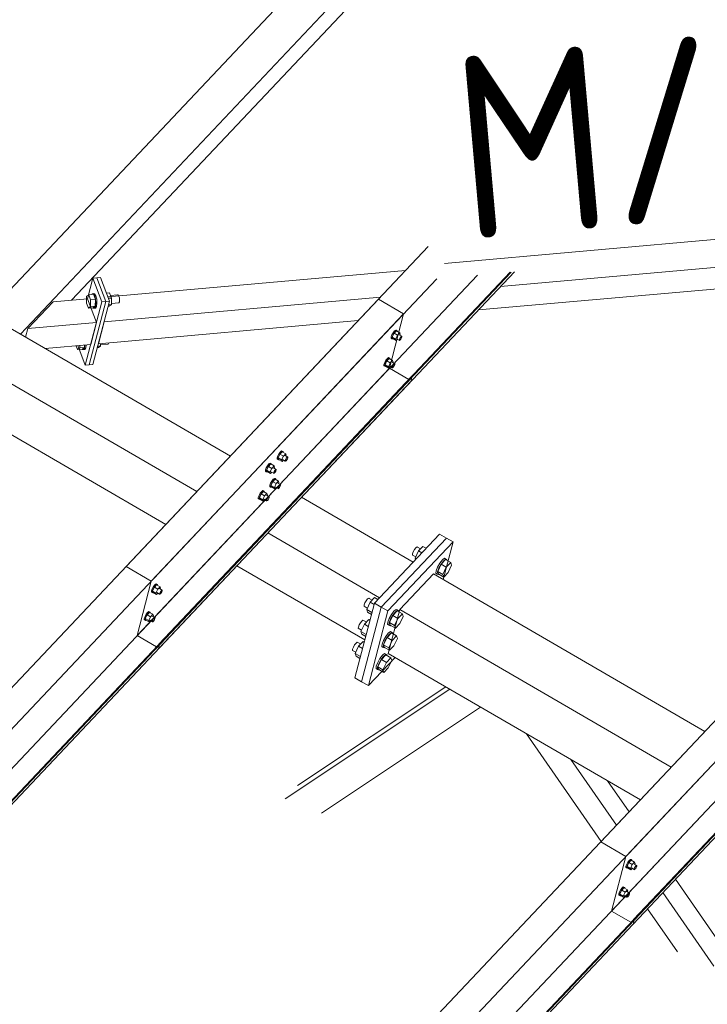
# Model space of a CAD drawing. Header units: millimetres. Extents: x -681 to 506, y -45 to 794.
# Tile 224 of 256: x -36 to -17, y 634 to 661. Entities that reach past the tile are written whole.
import ezdxf

# ---------------------------------------------------------------- set-up
doc = ezdxf.new("R2010")
doc.units = ezdxf.units.MM
doc.header["$LTSCALE"] = 0.6
doc.linetypes.add('XKITLINE00', pattern=[0])
for name, color, linetype, lineweight in [('Bolt', 7, 'Continuous', 0), ('Part', 2, 'Continuous', 0), ('PartMark', 3, 'Continuous', 0)]:
    doc.layers.add(name, color=color, linetype=linetype, lineweight=lineweight)
doc.styles.add('ISOCPEUR', font='ISOCPEUR.TTF')

msp = doc.modelspace()

# ---------------------------------------------------------------- linework, layer by layer
at = {"layer": 'Bolt', "color": 3, "linetype": 'XKITLINE00', "lineweight": 0}
for p, q in [((-33.824, 652.916), (-33.821, 653.1)), ((-33.821, 653.1), (-33.765, 653.143)), ((-33.633, 653.155), (-33.765, 653.143)), ((-33.765, 653.143), (-33.712, 653.003)), ((-33.712, 653.003), (-33.715, 652.82)), ((-33.58, 653.015), (-33.712, 653.003)), ((-33.678, 653.151), (-33.667, 653.171)), ((-33.667, 653.171), (-33.636, 653.174)), ((-33.667, 653.171), (-33.633, 653.167)), ((-33.602, 653.17), (-33.636, 653.174)), ((-33.633, 653.167), (-33.6, 653.111)), ((-33.58, 653.015), (-33.633, 653.155)), ((-33.568, 653.114), (-33.602, 653.17)), ((-33.6, 653.111), (-33.577, 653.018)), ((-33.584, 652.831), (-33.58, 653.015)), ((-33.577, 653.018), (-33.569, 652.912)), ((-33.545, 653.02), (-33.568, 653.114)), ((-33.538, 652.914), (-33.545, 653.02)), ((-33.192, 653.194), (-33.275, 653.187)), ((-33.139, 653.054), (-33.222, 653.046)), ((-33.139, 653.054), (-33.192, 653.194)), ((-33.165, 653.123), (-32.971, 653.14)), ((-33.143, 652.87), (-33.139, 653.054)), ((-32.952, 653.138), (-32.971, 653.14)), ((-32.934, 653.108), (-32.952, 653.138)), ((-32.922, 653.057), (-32.934, 653.108)), ((-32.918, 653), (-32.922, 653.057)), ((-33.771, 652.776), (-33.824, 652.916)), ((-33.715, 652.82), (-33.771, 652.776)), ((-33.64, 652.788), (-33.771, 652.776)), ((-33.584, 652.831), (-33.715, 652.82)), ((-33.64, 652.775), (-33.647, 652.787)), ((-33.584, 652.831), (-33.64, 652.788)), ((-33.606, 652.772), (-33.64, 652.775)), ((-33.58, 652.822), (-33.606, 652.772)), ((-33.606, 652.772), (-33.574, 652.775)), ((-33.569, 652.912), (-33.58, 652.822)), ((-33.574, 652.775), (-33.549, 652.824)), ((-33.549, 652.824), (-33.538, 652.914)), ((-33.199, 652.827), (-33.232, 652.824)), ((-33.222, 652.863), (-33.143, 652.87)), ((-33.143, 652.87), (-33.199, 652.827)), ((-33.142, 652.906), (-32.937, 652.924)), ((-32.937, 652.924), (-32.924, 652.951)), ((-32.924, 652.951), (-32.918, 653)), ((-25.475, 651.952), (-25.472, 651.987)), ((-25.475, 651.952), (-25.452, 651.938)), ((-25.451, 652.043), (-25.472, 651.987)), ((-25.452, 651.938), (-25.449, 651.974)), ((-25.435, 651.932), (-25.452, 651.938)), ((-25.417, 652.103), (-25.451, 652.043)), ((-25.449, 651.974), (-25.428, 652.029)), ((-25.393, 652.086), (-25.443, 651.98)), ((-25.35, 651.926), (-25.443, 651.98)), ((-25.443, 651.98), (-25.43, 651.942)), ((-25.426, 651.939), (-25.435, 651.932)), ((-25.43, 651.942), (-25.337, 651.888)), ((-25.428, 652.029), (-25.394, 652.089)), ((-25.379, 652.151), (-25.417, 652.103)), ((-25.394, 652.089), (-25.356, 652.138)), ((-25.33, 652.153), (-25.393, 652.086)), ((-25.3, 652.032), (-25.393, 652.086)), ((-25.348, 652.176), (-25.379, 652.151)), ((-25.356, 652.138), (-25.325, 652.162)), ((-25.35, 651.926), (-25.3, 652.032)), ((-25.35, 651.926), (-25.337, 651.888)), ((-25.331, 652.17), (-25.348, 652.176)), ((-25.337, 651.888), (-25.301, 651.926)), ((-25.331, 652.17), (-25.308, 652.156)), ((-25.33, 652.153), (-25.237, 652.099)), ((-25.325, 652.162), (-25.308, 652.156)), ((-25.323, 651.939), (-25.249, 651.896)), ((-25.308, 652.156), (-25.309, 652.141)), ((-25.237, 652.099), (-25.3, 652.032)), ((-25.251, 652.048), (-25.177, 652.005)), ((-25.247, 651.914), (-25.237, 651.941)), ((-25.224, 652.06), (-25.237, 652.099)), ((-25.237, 651.941), (-25.22, 651.971)), ((-25.234, 652.038), (-25.224, 652.06)), ((-25.206, 651.929), (-25.224, 651.905)), ((-25.22, 651.971), (-25.201, 651.996)), ((-25.189, 651.959), (-25.206, 651.929)), ((-25.201, 651.996), (-25.185, 652.008)), ((-25.178, 651.987), (-25.189, 651.959)), ((-25.185, 652.008), (-25.177, 652.005)), ((-25.177, 652.005), (-25.178, 651.987)), ((-34.067, 651.643), (-34.106, 651.746)), ((-34.011, 651.686), (-34.067, 651.643)), ((-33.936, 651.655), (-34.067, 651.643)), ((-34.011, 651.686), (-34.01, 651.755)), ((-33.88, 651.698), (-34.011, 651.686)), ((-33.936, 651.642), (-33.943, 651.654)), ((-33.88, 651.698), (-33.936, 651.655)), ((-33.876, 651.688), (-33.902, 651.639)), ((-33.879, 651.767), (-33.88, 651.698)), ((-33.876, 651.688), (-33.867, 651.768)), ((-33.871, 651.641), (-33.845, 651.691)), ((-33.845, 651.691), (-33.835, 651.77)), ((-33.495, 651.694), (-33.529, 651.691)), ((-33.439, 651.737), (-33.518, 651.73)), ((-33.439, 651.737), (-33.495, 651.694)), ((-33.438, 651.806), (-33.439, 651.737)), ((-33.438, 651.773), (-33.234, 651.791)), ((-33.234, 651.791), (-33.22, 651.818)), ((-33.22, 651.818), (-33.219, 651.825)), ((-25.249, 651.896), (-25.247, 651.914)), ((-25.24, 651.893), (-25.249, 651.896)), ((-25.224, 651.905), (-25.24, 651.893)), ((-33.902, 651.639), (-33.936, 651.642)), ((-33.902, 651.639), (-33.871, 651.641)), ((-25.577, 651.396), (-25.615, 651.347)), ((-25.591, 651.334), (-25.554, 651.382)), ((-25.527, 651.397), (-25.59, 651.33)), ((-25.546, 651.42), (-25.577, 651.396)), ((-25.554, 651.382), (-25.522, 651.407)), ((-25.529, 651.414), (-25.546, 651.42)), ((-25.529, 651.414), (-25.506, 651.401)), ((-25.527, 651.397), (-25.434, 651.343)), ((-25.522, 651.407), (-25.506, 651.401)), ((-25.506, 651.401), (-25.507, 651.385)), ((-25.672, 651.196), (-25.67, 651.232)), ((-25.672, 651.196), (-25.649, 651.183)), ((-25.649, 651.287), (-25.67, 651.232)), ((-25.615, 651.347), (-25.649, 651.287)), ((-25.649, 651.183), (-25.647, 651.218)), ((-25.632, 651.177), (-25.649, 651.183)), ((-25.647, 651.218), (-25.625, 651.274)), ((-25.59, 651.33), (-25.641, 651.225)), ((-25.548, 651.171), (-25.641, 651.225)), ((-25.641, 651.225), (-25.628, 651.186)), ((-25.623, 651.184), (-25.632, 651.177)), ((-25.628, 651.186), (-25.535, 651.133)), ((-25.625, 651.274), (-25.591, 651.334)), ((-25.497, 651.276), (-25.59, 651.33)), ((-25.548, 651.171), (-25.497, 651.276)), ((-25.548, 651.171), (-25.535, 651.133)), ((-25.535, 651.133), (-25.499, 651.171)), ((-25.52, 651.183), (-25.446, 651.14)), ((-25.434, 651.343), (-25.497, 651.276)), ((-25.449, 651.292), (-25.374, 651.249)), ((-25.446, 651.14), (-25.445, 651.158)), ((-25.438, 651.137), (-25.446, 651.14)), ((-25.445, 651.158), (-25.434, 651.186)), ((-25.422, 651.149), (-25.438, 651.137)), ((-25.421, 651.305), (-25.434, 651.343)), ((-25.434, 651.186), (-25.417, 651.216)), ((-25.432, 651.283), (-25.421, 651.305)), ((-25.403, 651.174), (-25.422, 651.149)), ((-25.417, 651.216), (-25.398, 651.24)), ((-25.386, 651.204), (-25.403, 651.174)), ((-25.398, 651.24), (-25.383, 651.252)), ((-25.376, 651.231), (-25.386, 651.204)), ((-25.383, 651.252), (-25.374, 651.249)), ((-25.374, 651.249), (-25.376, 651.231)), ((-28.578, 648.73), (-28.599, 648.675)), ((-28.544, 648.79), (-28.578, 648.73)), ((-28.576, 648.662), (-28.555, 648.717)), ((-28.52, 648.773), (-28.57, 648.668)), ((-28.555, 648.717), (-28.521, 648.777)), ((-28.506, 648.839), (-28.544, 648.79)), ((-28.521, 648.777), (-28.483, 648.826)), ((-28.457, 648.84), (-28.52, 648.773)), ((-28.427, 648.719), (-28.52, 648.773)), ((-28.475, 648.863), (-28.506, 648.839)), ((-28.483, 648.826), (-28.452, 648.85)), ((-28.477, 648.614), (-28.427, 648.719)), ((-28.458, 648.857), (-28.475, 648.863)), ((-28.458, 648.857), (-28.435, 648.844)), ((-28.457, 648.84), (-28.364, 648.786)), ((-28.452, 648.85), (-28.435, 648.844)), ((-28.435, 648.844), (-28.436, 648.828)), ((-28.364, 648.786), (-28.427, 648.719)), ((-28.378, 648.735), (-28.304, 648.692)), ((-28.351, 648.748), (-28.364, 648.786)), ((-28.361, 648.726), (-28.351, 648.748)), ((-28.347, 648.659), (-28.328, 648.683)), ((-28.328, 648.683), (-28.312, 648.695)), ((-28.312, 648.695), (-28.304, 648.692)), ((-28.304, 648.692), (-28.305, 648.674)), ((-28.861, 648.454), (-28.895, 648.394)), ((-28.837, 648.437), (-28.887, 648.332)), ((-28.872, 648.381), (-28.838, 648.441)), ((-28.824, 648.503), (-28.861, 648.454)), ((-28.838, 648.441), (-28.8, 648.49)), ((-28.774, 648.504), (-28.837, 648.437)), ((-28.744, 648.383), (-28.837, 648.437)), ((-28.792, 648.528), (-28.824, 648.503)), ((-28.8, 648.49), (-28.769, 648.514)), ((-28.775, 648.521), (-28.792, 648.528)), ((-28.775, 648.521), (-28.752, 648.508)), ((-28.774, 648.504), (-28.681, 648.45)), ((-28.769, 648.514), (-28.752, 648.508)), ((-28.752, 648.508), (-28.753, 648.493)), ((-28.681, 648.45), (-28.744, 648.383)), ((-28.668, 648.412), (-28.681, 648.45)), ((-28.678, 648.39), (-28.668, 648.412)), ((-28.602, 648.64), (-28.599, 648.675)), ((-28.602, 648.64), (-28.579, 648.626)), ((-28.579, 648.626), (-28.576, 648.662)), ((-28.562, 648.62), (-28.579, 648.626)), ((-28.477, 648.614), (-28.57, 648.668)), ((-28.57, 648.668), (-28.557, 648.63)), ((-28.553, 648.627), (-28.562, 648.62)), ((-28.557, 648.63), (-28.464, 648.576)), ((-28.477, 648.614), (-28.464, 648.576)), ((-28.464, 648.576), (-28.428, 648.614)), ((-28.45, 648.627), (-28.376, 648.583)), ((-28.376, 648.583), (-28.374, 648.601)), ((-28.367, 648.58), (-28.376, 648.583)), ((-28.374, 648.601), (-28.364, 648.629)), ((-28.352, 648.592), (-28.367, 648.58)), ((-28.364, 648.629), (-28.347, 648.659)), ((-28.333, 648.617), (-28.352, 648.592)), ((-28.316, 648.647), (-28.333, 648.617)), ((-28.305, 648.674), (-28.316, 648.647)), ((-28.919, 648.304), (-28.916, 648.339)), ((-28.919, 648.304), (-28.896, 648.29)), ((-28.895, 648.394), (-28.916, 648.339)), ((-28.896, 648.29), (-28.893, 648.326)), ((-28.879, 648.284), (-28.896, 648.29)), ((-28.893, 648.326), (-28.872, 648.381)), ((-28.794, 648.278), (-28.887, 648.332)), ((-28.887, 648.332), (-28.874, 648.294)), ((-28.87, 648.291), (-28.879, 648.284)), ((-28.874, 648.294), (-28.781, 648.24)), ((-28.794, 648.278), (-28.744, 648.383)), ((-28.794, 648.278), (-28.781, 648.24)), ((-28.781, 648.24), (-28.745, 648.278)), ((-28.767, 648.291), (-28.693, 648.248)), ((-28.695, 648.399), (-28.621, 648.356)), ((-28.693, 648.248), (-28.691, 648.265)), ((-28.684, 648.244), (-28.693, 648.248)), ((-28.691, 648.265), (-28.681, 648.293)), ((-28.669, 648.257), (-28.684, 648.244)), ((-28.681, 648.293), (-28.664, 648.323)), ((-28.65, 648.281), (-28.669, 648.257)), ((-28.664, 648.323), (-28.645, 648.347)), ((-28.633, 648.311), (-28.65, 648.281)), ((-28.645, 648.347), (-28.629, 648.36)), ((-28.622, 648.339), (-28.633, 648.311)), ((-28.629, 648.36), (-28.621, 648.356)), ((-28.621, 648.356), (-28.622, 648.339)), ((-28.799, 647.884), (-28.797, 647.92)), ((-28.799, 647.884), (-28.776, 647.871)), ((-28.776, 647.975), (-28.797, 647.92)), ((-28.742, 648.035), (-28.776, 647.975)), ((-28.776, 647.871), (-28.774, 647.906)), ((-28.774, 647.906), (-28.752, 647.961)), ((-28.717, 648.018), (-28.768, 647.912)), ((-28.675, 647.858), (-28.768, 647.912)), ((-28.768, 647.912), (-28.755, 647.874)), ((-28.75, 647.871), (-28.76, 647.864)), ((-28.755, 647.874), (-28.662, 647.82)), ((-28.752, 647.961), (-28.718, 648.021)), ((-28.704, 648.083), (-28.742, 648.035)), ((-28.718, 648.021), (-28.681, 648.07)), ((-28.654, 648.085), (-28.717, 648.018)), ((-28.624, 647.964), (-28.717, 648.018)), ((-28.673, 648.108), (-28.704, 648.083)), ((-28.681, 648.07), (-28.649, 648.094)), ((-28.675, 647.858), (-28.624, 647.964)), ((-28.656, 648.102), (-28.673, 648.108)), ((-28.656, 648.102), (-28.633, 648.088)), ((-28.654, 648.085), (-28.561, 648.031)), ((-28.649, 648.094), (-28.633, 648.088)), ((-28.633, 648.088), (-28.634, 648.073)), ((-28.561, 648.031), (-28.624, 647.964)), ((-28.576, 647.98), (-28.501, 647.937)), ((-28.572, 647.846), (-28.561, 647.873)), ((-28.548, 647.992), (-28.561, 648.031)), ((-28.561, 647.873), (-28.544, 647.903)), ((-28.559, 647.97), (-28.548, 647.992)), ((-28.544, 647.903), (-28.525, 647.928)), ((-28.513, 647.891), (-28.53, 647.861)), ((-28.525, 647.928), (-28.51, 647.94)), ((-28.503, 647.919), (-28.513, 647.891)), ((-28.51, 647.94), (-28.501, 647.937)), ((-28.501, 647.937), (-28.503, 647.919)), ((-29.093, 647.639), (-29.114, 647.584)), ((-29.059, 647.699), (-29.093, 647.639)), ((-29.091, 647.57), (-29.07, 647.625)), ((-29.034, 647.682), (-29.085, 647.577)), ((-29.07, 647.625), (-29.036, 647.685)), ((-29.021, 647.748), (-29.059, 647.699)), ((-29.036, 647.685), (-28.998, 647.734)), ((-28.971, 647.749), (-29.034, 647.682)), ((-28.941, 647.628), (-29.034, 647.682)), ((-28.99, 647.772), (-29.021, 647.748)), ((-28.998, 647.734), (-28.966, 647.759)), ((-28.992, 647.523), (-28.941, 647.628)), ((-28.973, 647.766), (-28.99, 647.772)), ((-28.973, 647.766), (-28.95, 647.752)), ((-28.971, 647.749), (-28.878, 647.695)), ((-28.966, 647.759), (-28.95, 647.752)), ((-28.95, 647.752), (-28.951, 647.737)), ((-28.878, 647.695), (-28.941, 647.628)), ((-28.893, 647.644), (-28.818, 647.601)), ((-28.865, 647.657), (-28.878, 647.695)), ((-28.876, 647.634), (-28.865, 647.657)), ((-28.842, 647.592), (-28.827, 647.604)), ((-28.827, 647.604), (-28.818, 647.601)), ((-28.76, 647.864), (-28.776, 647.871)), ((-28.675, 647.858), (-28.662, 647.82)), ((-28.662, 647.82), (-28.626, 647.858)), ((-28.647, 647.871), (-28.573, 647.828)), ((-28.573, 647.828), (-28.572, 647.846)), ((-28.565, 647.825), (-28.573, 647.828)), ((-28.549, 647.837), (-28.565, 647.825)), ((-28.53, 647.861), (-28.549, 647.837)), ((-29.116, 647.548), (-29.114, 647.584)), ((-29.116, 647.548), (-29.093, 647.535)), ((-29.093, 647.535), (-29.091, 647.57)), ((-29.077, 647.528), (-29.093, 647.535)), ((-28.992, 647.523), (-29.085, 647.577)), ((-29.085, 647.577), (-29.072, 647.538)), ((-29.067, 647.536), (-29.077, 647.528)), ((-29.072, 647.538), (-28.979, 647.484)), ((-28.992, 647.523), (-28.979, 647.484)), ((-28.979, 647.484), (-28.943, 647.523)), ((-28.964, 647.535), (-28.89, 647.492)), ((-28.89, 647.492), (-28.889, 647.51)), ((-28.882, 647.489), (-28.89, 647.492)), ((-28.889, 647.51), (-28.878, 647.537)), ((-28.866, 647.501), (-28.882, 647.489)), ((-28.878, 647.537), (-28.861, 647.567)), ((-28.847, 647.525), (-28.866, 647.501)), ((-28.861, 647.567), (-28.842, 647.592)), ((-28.83, 647.555), (-28.847, 647.525)), ((-28.82, 647.583), (-28.83, 647.555)), ((-28.818, 647.601), (-28.82, 647.583)), ((-24.888, 646.042), (-24.89, 646.007)), ((-24.89, 646.007), (-24.8, 645.954)), ((-24.866, 646.097), (-24.888, 646.042)), ((-24.832, 646.157), (-24.866, 646.097)), ((-24.795, 646.206), (-24.832, 646.157)), ((-24.817, 645.918), (-24.722, 646.118)), ((-24.763, 646.231), (-24.795, 646.206)), ((-24.747, 646.224), (-24.763, 646.231)), ((-24.747, 646.224), (-24.666, 646.177)), ((-24.602, 646.245), (-24.722, 646.118)), ((-24.722, 646.118), (-24.631, 646.065)), ((-24.602, 646.245), (-24.512, 646.192)), ((-24.805, 645.882), (-24.817, 645.918)), ((-24.817, 645.918), (-24.787, 645.901)), ((-24.138, 645.782), (-24.2, 645.672)), ((-24.099, 645.757), (-24.195, 645.557)), ((-24.163, 645.651), (-24.101, 645.761)), ((-24.069, 645.872), (-24.138, 645.782)), ((-24.101, 645.761), (-24.032, 645.85)), ((-23.98, 645.883), (-24.099, 645.757)), ((-24.099, 645.757), (-23.96, 645.676)), ((-24.011, 645.917), (-24.069, 645.872)), ((-24.032, 645.85), (-23.974, 645.895)), ((-23.981, 645.905), (-24.011, 645.917)), ((-23.981, 645.905), (-23.943, 645.883)), ((-23.98, 645.883), (-23.84, 645.803)), ((-23.974, 645.895), (-23.943, 645.883)), ((-23.96, 645.676), (-23.84, 645.803)), ((-23.943, 645.883), (-23.945, 645.863)), ((-23.816, 645.73), (-23.911, 645.531)), ((-23.84, 645.803), (-23.816, 645.73)), ((-24.239, 645.571), (-24.244, 645.506)), ((-24.244, 645.506), (-24.207, 645.485)), ((-24.2, 645.672), (-24.239, 645.571)), ((-24.207, 645.485), (-24.202, 645.55)), ((-24.176, 645.473), (-24.207, 645.485)), ((-24.202, 645.55), (-24.163, 645.651)), ((-24.195, 645.557), (-24.17, 645.485)), ((-24.195, 645.557), (-24.055, 645.476)), ((-24.165, 645.481), (-24.176, 645.473)), ((-24.17, 645.485), (-24.031, 645.404)), ((-24.055, 645.476), (-23.96, 645.676)), ((-24.031, 645.404), (-24.055, 645.476)), ((-23.911, 645.531), (-24.031, 645.404)), ((-31.951, 645.191), (-31.988, 645.142)), ((-31.965, 645.128), (-31.927, 645.177)), ((-31.901, 645.192), (-31.964, 645.125)), ((-31.919, 645.215), (-31.951, 645.191)), ((-31.927, 645.177), (-31.896, 645.202)), ((-31.902, 645.209), (-31.919, 645.215)), ((-31.902, 645.209), (-31.879, 645.195)), ((-31.901, 645.192), (-31.808, 645.138)), ((-31.896, 645.202), (-31.879, 645.195)), ((-31.879, 645.195), (-31.88, 645.18)), ((-32.046, 644.991), (-32.043, 645.027)), ((-32.046, 644.991), (-32.023, 644.978)), ((-32.022, 645.082), (-32.043, 645.027)), ((-32.023, 644.978), (-32.02, 645.013)), ((-32.006, 644.971), (-32.023, 644.978)), ((-31.988, 645.142), (-32.022, 645.082)), ((-32.02, 645.013), (-31.999, 645.068)), ((-31.964, 645.125), (-32.014, 645.02)), ((-31.921, 644.966), (-32.014, 645.02)), ((-32.014, 645.02), (-32.001, 644.981)), ((-31.997, 644.979), (-32.006, 644.971)), ((-32.001, 644.981), (-31.908, 644.927)), ((-31.999, 645.068), (-31.965, 645.128)), ((-31.871, 645.071), (-31.964, 645.125)), ((-31.921, 644.966), (-31.871, 645.071)), ((-31.921, 644.966), (-31.908, 644.927)), ((-31.908, 644.927), (-31.872, 644.966)), ((-31.894, 644.978), (-31.82, 644.935)), ((-31.808, 645.138), (-31.871, 645.071)), ((-31.822, 645.087), (-31.748, 645.044)), ((-31.82, 644.935), (-31.818, 644.953)), ((-31.811, 644.932), (-31.82, 644.935)), ((-31.818, 644.953), (-31.808, 644.98)), ((-31.796, 644.944), (-31.811, 644.932)), ((-31.795, 645.1), (-31.808, 645.138)), ((-31.808, 644.98), (-31.791, 645.01)), ((-31.806, 645.077), (-31.795, 645.1)), ((-31.777, 644.969), (-31.796, 644.944)), ((-31.791, 645.01), (-31.772, 645.035)), ((-31.76, 644.999), (-31.777, 644.969)), ((-31.772, 645.035), (-31.756, 645.047)), ((-31.749, 645.026), (-31.76, 644.999)), ((-31.756, 645.047), (-31.748, 645.044)), ((-31.748, 645.044), (-31.749, 645.026)), ((-26.213, 644.638), (-26.216, 644.602)), ((-26.192, 644.693), (-26.213, 644.638)), ((-26.158, 644.753), (-26.192, 644.693)), ((-26.12, 644.802), (-26.158, 644.753)), ((-26.048, 644.714), (-26.143, 644.514)), ((-26.089, 644.826), (-26.12, 644.802)), ((-26.072, 644.82), (-26.089, 644.826)), ((-26.072, 644.82), (-25.992, 644.773)), ((-25.928, 644.84), (-26.048, 644.714)), ((-26.048, 644.714), (-25.941, 644.652)), ((-25.928, 644.84), (-25.837, 644.788)), ((-32.186, 644.386), (-32.22, 644.326)), ((-32.161, 644.369), (-32.212, 644.264)), ((-32.197, 644.313), (-32.163, 644.373)), ((-32.148, 644.435), (-32.186, 644.386)), ((-32.163, 644.373), (-32.125, 644.422)), ((-32.098, 644.436), (-32.161, 644.369)), ((-32.068, 644.315), (-32.161, 644.369)), ((-32.117, 644.46), (-32.148, 644.435)), ((-32.125, 644.422), (-32.093, 644.446)), ((-32.1, 644.453), (-32.117, 644.46)), ((-32.1, 644.453), (-32.077, 644.44)), ((-32.098, 644.436), (-32.005, 644.382)), ((-32.093, 644.446), (-32.077, 644.44)), ((-32.077, 644.44), (-32.078, 644.425)), ((-32.005, 644.382), (-32.068, 644.315)), ((-31.992, 644.344), (-32.005, 644.382)), ((-26.216, 644.602), (-26.126, 644.55)), ((-26.143, 644.514), (-26.119, 644.442)), ((-26.143, 644.514), (-25.999, 644.43)), ((-26.119, 644.442), (-26.012, 644.38)), ((-25.464, 644.378), (-25.526, 644.268)), ((-25.395, 644.467), (-25.464, 644.378)), ((-25.427, 644.356), (-25.357, 644.446)), ((-25.305, 644.479), (-25.425, 644.352)), ((-25.337, 644.512), (-25.395, 644.467)), ((-25.357, 644.446), (-25.3, 644.491)), ((-25.306, 644.501), (-25.337, 644.512)), ((-25.306, 644.501), (-25.269, 644.479)), ((-25.305, 644.479), (-25.166, 644.398)), ((-25.3, 644.491), (-25.269, 644.479)), ((-25.286, 644.271), (-25.166, 644.398)), ((-25.269, 644.479), (-25.271, 644.459)), ((-25.166, 644.398), (-25.142, 644.326)), ((-32.243, 644.236), (-32.241, 644.271)), ((-32.243, 644.236), (-32.22, 644.222)), ((-32.22, 644.326), (-32.241, 644.271)), ((-32.22, 644.222), (-32.218, 644.258)), ((-32.204, 644.216), (-32.22, 644.222)), ((-32.218, 644.258), (-32.197, 644.313)), ((-32.119, 644.21), (-32.212, 644.264)), ((-32.212, 644.264), (-32.199, 644.226)), ((-32.194, 644.223), (-32.204, 644.216)), ((-32.199, 644.226), (-32.106, 644.172)), ((-32.119, 644.21), (-32.068, 644.315)), ((-32.119, 644.21), (-32.106, 644.172)), ((-32.106, 644.172), (-32.07, 644.21)), ((-32.091, 644.223), (-32.017, 644.18)), ((-32.02, 644.332), (-31.945, 644.288)), ((-32.017, 644.18), (-32.016, 644.197)), ((-32.009, 644.176), (-32.017, 644.18)), ((-32.016, 644.197), (-32.005, 644.225)), ((-31.993, 644.189), (-32.009, 644.176)), ((-32.005, 644.225), (-31.988, 644.255)), ((-32.003, 644.322), (-31.992, 644.344)), ((-31.974, 644.213), (-31.993, 644.189)), ((-31.988, 644.255), (-31.969, 644.279)), ((-31.957, 644.243), (-31.974, 644.213)), ((-31.969, 644.279), (-31.954, 644.292)), ((-31.947, 644.271), (-31.957, 644.243)), ((-31.954, 644.292), (-31.945, 644.288)), ((-31.945, 644.288), (-31.947, 644.271)), ((-26.316, 644.149), (-26.35, 644.089)), ((-26.278, 644.197), (-26.316, 644.149)), ((-26.206, 644.109), (-26.301, 643.91)), ((-26.247, 644.222), (-26.278, 644.197)), ((-26.23, 644.215), (-26.247, 644.222)), ((-26.23, 644.215), (-26.149, 644.169)), ((-26.086, 644.236), (-26.206, 644.109)), ((-26.206, 644.109), (-26.099, 644.047)), ((-26.086, 644.236), (-26.054, 644.218)), ((-25.565, 644.167), (-25.569, 644.102)), ((-25.569, 644.102), (-25.532, 644.08)), ((-25.526, 644.268), (-25.565, 644.167)), ((-25.532, 644.08), (-25.528, 644.145)), ((-25.528, 644.145), (-25.489, 644.246)), ((-25.425, 644.352), (-25.521, 644.153)), ((-25.521, 644.153), (-25.496, 644.08)), ((-25.521, 644.153), (-25.381, 644.072)), ((-25.489, 644.246), (-25.427, 644.356)), ((-25.425, 644.352), (-25.286, 644.271)), ((-25.381, 644.072), (-25.286, 644.271)), ((-25.237, 644.126), (-25.357, 643.999)), ((-25.142, 644.326), (-25.237, 644.126)), ((-26.371, 644.033), (-26.374, 643.998)), ((-26.374, 643.998), (-26.284, 643.946)), ((-26.35, 644.089), (-26.371, 644.033)), ((-26.301, 643.91), (-26.277, 643.837)), ((-26.301, 643.91), (-26.157, 643.826)), ((-26.277, 643.837), (-26.17, 643.775)), ((-25.552, 643.863), (-25.622, 643.774)), ((-25.585, 643.752), (-25.515, 643.841)), ((-25.463, 643.875), (-25.583, 643.748)), ((-25.495, 643.908), (-25.552, 643.863)), ((-25.502, 644.069), (-25.532, 644.08)), ((-25.515, 643.841), (-25.458, 643.886)), ((-25.491, 644.077), (-25.502, 644.069)), ((-25.496, 644.08), (-25.357, 643.999)), ((-25.464, 643.896), (-25.495, 643.908)), ((-25.464, 643.896), (-25.427, 643.875)), ((-25.463, 643.875), (-25.324, 643.794)), ((-25.458, 643.886), (-25.427, 643.875)), ((-25.427, 643.875), (-25.429, 643.855)), ((-25.357, 643.999), (-25.381, 644.072)), ((-26.436, 643.593), (-26.474, 643.544)), ((-26.405, 643.617), (-26.436, 643.593)), ((-26.388, 643.611), (-26.405, 643.617)), ((-26.388, 643.611), (-26.307, 643.564)), ((-26.244, 643.632), (-26.364, 643.505)), ((-26.244, 643.632), (-26.212, 643.613)), ((-25.723, 643.562), (-25.727, 643.497)), ((-25.684, 643.664), (-25.723, 643.562)), ((-25.686, 643.541), (-25.647, 643.642)), ((-25.622, 643.774), (-25.684, 643.664)), ((-25.583, 643.748), (-25.679, 643.548)), ((-25.647, 643.642), (-25.585, 643.752)), ((-25.583, 643.748), (-25.444, 643.667)), ((-25.539, 643.467), (-25.444, 643.667)), ((-25.444, 643.667), (-25.324, 643.794)), ((-25.3, 643.721), (-25.395, 643.522)), ((-25.324, 643.794), (-25.3, 643.721)), ((-26.529, 643.429), (-26.532, 643.393)), ((-26.532, 643.393), (-26.442, 643.341)), ((-26.508, 643.484), (-26.529, 643.429)), ((-26.474, 643.544), (-26.508, 643.484)), ((-26.364, 643.505), (-26.459, 643.305)), ((-26.459, 643.305), (-26.435, 643.233)), ((-26.459, 643.305), (-26.315, 643.222)), ((-26.364, 643.505), (-26.257, 643.443)), ((-25.727, 643.497), (-25.69, 643.476)), ((-25.653, 643.303), (-25.71, 643.259)), ((-25.69, 643.476), (-25.686, 643.541)), ((-25.66, 643.464), (-25.69, 643.476)), ((-25.679, 643.548), (-25.654, 643.476)), ((-25.679, 643.548), (-25.539, 643.467)), ((-25.649, 643.473), (-25.66, 643.464)), ((-25.654, 643.476), (-25.515, 643.395)), ((-25.622, 643.292), (-25.653, 643.303)), ((-25.622, 643.292), (-25.585, 643.27)), ((-25.515, 643.395), (-25.539, 643.467)), ((-25.395, 643.522), (-25.515, 643.395)), ((-26.435, 643.233), (-26.328, 643.171)), ((-25.842, 643.059), (-25.881, 642.958)), ((-25.844, 642.936), (-25.805, 643.038)), ((-25.78, 643.169), (-25.842, 643.059)), ((-25.741, 643.143), (-25.837, 642.944)), ((-25.805, 643.038), (-25.743, 643.148)), ((-25.71, 643.259), (-25.78, 643.169)), ((-25.743, 643.148), (-25.673, 643.237)), ((-25.621, 643.27), (-25.741, 643.143)), ((-25.741, 643.143), (-25.602, 643.062)), ((-25.697, 642.863), (-25.602, 643.062)), ((-25.673, 643.237), (-25.616, 643.282)), ((-25.621, 643.27), (-25.482, 643.189)), ((-25.616, 643.282), (-25.585, 643.27)), ((-25.602, 643.062), (-25.482, 643.189)), ((-25.585, 643.27), (-25.587, 643.25)), ((-25.458, 643.117), (-25.553, 642.917)), ((-25.482, 643.189), (-25.458, 643.117)), ((-25.881, 642.958), (-25.885, 642.893)), ((-25.885, 642.893), (-25.848, 642.871)), ((-25.848, 642.871), (-25.844, 642.936)), ((-25.818, 642.86), (-25.848, 642.871)), ((-25.837, 642.944), (-25.812, 642.871)), ((-25.837, 642.944), (-25.697, 642.863)), ((-25.807, 642.868), (-25.818, 642.86)), ((-25.812, 642.871), (-25.673, 642.79)), ((-25.673, 642.79), (-25.697, 642.863)), ((-25.553, 642.917), (-25.673, 642.79)), ((-18.942, 637.639), (-18.98, 637.591)), ((-18.957, 637.577), (-18.919, 637.626)), ((-18.893, 637.641), (-18.956, 637.574)), ((-18.911, 637.664), (-18.942, 637.639)), ((-18.919, 637.626), (-18.888, 637.65)), ((-18.894, 637.658), (-18.911, 637.664)), ((-18.894, 637.658), (-18.871, 637.644)), ((-18.893, 637.641), (-18.8, 637.587)), ((-18.888, 637.65), (-18.871, 637.644)), ((-18.871, 637.644), (-18.872, 637.629)), ((-19.038, 637.44), (-19.035, 637.476)), ((-19.038, 637.44), (-19.015, 637.427)), ((-19.014, 637.531), (-19.035, 637.476)), ((-19.015, 637.427), (-19.012, 637.462)), ((-18.998, 637.42), (-19.015, 637.427)), ((-18.98, 637.591), (-19.014, 637.531)), ((-19.012, 637.462), (-18.991, 637.517)), ((-18.956, 637.574), (-19.006, 637.468)), ((-18.913, 637.414), (-19.006, 637.468)), ((-19.006, 637.468), (-18.993, 637.43)), ((-18.989, 637.427), (-18.998, 637.42)), ((-18.993, 637.43), (-18.9, 637.376)), ((-18.991, 637.517), (-18.957, 637.577)), ((-18.863, 637.52), (-18.956, 637.574)), ((-18.913, 637.414), (-18.863, 637.52)), ((-18.913, 637.414), (-18.9, 637.376)), ((-18.9, 637.376), (-18.864, 637.414)), ((-18.886, 637.427), (-18.812, 637.384)), ((-18.8, 637.587), (-18.863, 637.52)), ((-18.814, 637.536), (-18.74, 637.493)), ((-18.812, 637.384), (-18.81, 637.402)), ((-18.803, 637.381), (-18.812, 637.384)), ((-18.81, 637.402), (-18.8, 637.429)), ((-18.788, 637.393), (-18.803, 637.381)), ((-18.787, 637.548), (-18.8, 637.587)), ((-18.8, 637.429), (-18.783, 637.459)), ((-18.797, 637.526), (-18.787, 637.548)), ((-18.769, 637.417), (-18.788, 637.393)), ((-18.783, 637.459), (-18.764, 637.484)), ((-18.752, 637.447), (-18.769, 637.417)), ((-18.764, 637.484), (-18.748, 637.496)), ((-18.741, 637.475), (-18.752, 637.447)), ((-18.748, 637.496), (-18.74, 637.493)), ((-18.74, 637.493), (-18.741, 637.475)), ((-19.178, 636.835), (-19.212, 636.775)), ((-19.153, 636.818), (-19.204, 636.713)), ((-19.189, 636.762), (-19.155, 636.822)), ((-19.14, 636.884), (-19.178, 636.835)), ((-19.155, 636.822), (-19.117, 636.87)), ((-19.09, 636.885), (-19.153, 636.818)), ((-19.06, 636.764), (-19.153, 636.818)), ((-19.109, 636.908), (-19.14, 636.884)), ((-19.117, 636.87), (-19.085, 636.895)), ((-19.092, 636.902), (-19.109, 636.908)), ((-19.092, 636.902), (-19.069, 636.889)), ((-19.09, 636.885), (-18.997, 636.831)), ((-19.085, 636.895), (-19.069, 636.889)), ((-19.069, 636.889), (-19.07, 636.873)), ((-18.997, 636.831), (-19.06, 636.764)), ((-18.984, 636.793), (-18.997, 636.831)), ((-19.235, 636.684), (-19.233, 636.72)), ((-19.235, 636.684), (-19.212, 636.671)), ((-19.212, 636.775), (-19.233, 636.72)), ((-19.212, 636.671), (-19.21, 636.707)), ((-19.196, 636.665), (-19.212, 636.671)), ((-19.21, 636.707), (-19.189, 636.762)), ((-19.111, 636.659), (-19.204, 636.713)), ((-19.204, 636.713), (-19.191, 636.675)), ((-19.186, 636.672), (-19.196, 636.665)), ((-19.191, 636.675), (-19.098, 636.621)), ((-19.111, 636.659), (-19.06, 636.764)), ((-19.111, 636.659), (-19.098, 636.621)), ((-19.098, 636.621), (-19.062, 636.659)), ((-19.083, 636.671), (-19.009, 636.628)), ((-19.012, 636.78), (-18.937, 636.737)), ((-19.009, 636.628), (-19.008, 636.646)), ((-19.001, 636.625), (-19.009, 636.628)), ((-19.008, 636.646), (-18.997, 636.674)), ((-18.985, 636.637), (-19.001, 636.625)), ((-18.997, 636.674), (-18.98, 636.704)), ((-18.995, 636.771), (-18.984, 636.793)), ((-18.966, 636.662), (-18.985, 636.637)), ((-18.98, 636.704), (-18.961, 636.728)), ((-18.949, 636.692), (-18.966, 636.662)), ((-18.961, 636.728), (-18.946, 636.74)), ((-18.939, 636.719), (-18.949, 636.692)), ((-18.946, 636.74), (-18.937, 636.737)), ((-18.937, 636.737), (-18.939, 636.719))]:
    msp.add_line(p, q, dxfattribs=at)
at = {"layer": 'Part', "color": 2, "linetype": 'XKITLINE00', "lineweight": 0}
for p, q in [((-19.04, 637.743), (17.711, 676.673)), ((17.632, 675.508), (-19.431, 636.247)), ((-18.841, 635.887), (18.223, 675.148)), ((18.234, 675.272), (-18.83, 636.011)), ((18.252, 675.261), (-18.811, 636)), ((-22.845, 665.606), (-35.631, 652.062)), ((-34.235, 652.995), (-22.572, 665.348)), ((-26.116, 663.664), (-36.56, 652.601)), ((-40.937, 655.142), (-29.878, 648.722)), ((-22.473, 653.37), (-6.388, 654.799)), ((-24.456, 654.464), (-32.736, 645.694)), ((-41.859, 654.165), (-30.8, 647.745)), ((-23.081, 652.726), (-5.816, 654.259)), ((-33.796, 653.033), (-33.648, 653.6)), ((-33.543, 653.609), (-33.648, 653.6)), ((-33.648, 653.6), (-33.404, 652.953)), ((-33.438, 653.619), (-33.543, 653.609)), ((-33.299, 652.962), (-33.543, 653.609)), ((-33.543, 653.609), (-33.299, 652.962)), ((-33.194, 652.971), (-33.438, 653.619)), ((-33.236, 653.083), (-25.076, 653.808)), ((-23.11, 653.682), (-32.439, 643.799)), ((-32.048, 645.295), (-24.224, 653.583)), ((-31.849, 643.438), (-22.094, 653.772)), ((-22.209, 653.762), (-31.838, 643.563)), ((-22.178, 653.764), (-31.819, 643.552)), ((-5.127, 653.609), (-19.728, 638.143)), ((-25.819, 653.021), (-41.486, 636.425)), ((-34.741, 652.95), (-33.796, 653.033)), ((-33.552, 652.386), (-33.796, 653.033)), ((-33.342, 652.405), (-25.765, 653.078)), ((-25.819, 653.021), (-25.131, 652.622)), ((-35.431, 652.219), (-34.741, 652.95)), ((-33.404, 652.953), (-33.858, 651.215)), ((-33.753, 651.224), (-33.299, 652.962)), ((-33.753, 651.224), (-33.299, 652.962)), ((-33.194, 652.971), (-33.648, 651.234)), ((-33.299, 652.962), (-33.404, 652.953)), ((-33.299, 652.962), (-33.194, 652.971)), ((-64.328, 611.102), (-25.131, 652.622)), ((-25.131, 652.622), (-25.522, 651.126)), ((-35.493, 651.981), (-35.431, 652.219)), ((-35.431, 652.219), (-33.552, 652.386)), ((-33.71, 651.782), (-33.552, 652.386)), ((-33.5, 651.8), (-26.374, 652.433)), ((-33.5, 651.8), (-33.342, 652.405)), ((-34.958, 651.671), (-33.71, 651.782)), ((-34.06, 651.75), (-33.858, 651.215)), ((-25.522, 651.126), (-64.719, 609.606)), ((-33.858, 651.215), (-33.753, 651.224)), ((-33.648, 651.234), (-33.753, 651.224)), ((-24.99, 650.816), (-25.522, 651.126)), ((-24.921, 650.89), (-64.117, 609.37)), ((-24.902, 650.879), (-64.098, 609.359)), ((-24.932, 650.765), (-24.902, 650.879)), ((-24.902, 650.879), (-24.921, 650.89)), ((-64.128, 609.246), (-24.932, 650.765)), ((-37.069, 649.992), (-31.649, 646.845)), ((-27.929, 647.59), (-24.869, 645.814)), ((-28.851, 646.614), (-25.791, 644.837)), ((-24.145, 646.581), (-25.932, 644.688)), ((-24.145, 646.581), (-23.959, 646.473)), ((-23.959, 646.473), (-25.746, 644.58)), ((-23.959, 646.473), (-25.746, 644.58)), ((-23.773, 646.365), (-25.56, 644.473)), ((-23.773, 646.365), (-24.043, 645.334)), ((-23.959, 646.473), (-23.773, 646.365)), ((-29.7, 645.714), (-26.195, 643.679)), ((-32.736, 645.694), (-32.048, 645.295)), ((-12.811, 645.47), (-28.478, 628.874)), ((-25.236, 644.515), (-24.314, 645.492)), ((-24.314, 645.492), (-16.87, 641.17)), ((-32.048, 645.295), (-32.439, 643.799)), ((-51.32, 603.551), (-12.123, 645.07)), ((-26.467, 642.642), (-25.932, 644.688)), ((-25.932, 644.688), (-25.746, 644.58)), ((-25.746, 644.58), (-26.281, 642.534)), ((-26.281, 642.534), (-25.746, 644.58)), ((-25.56, 644.473), (-26.095, 642.426)), ((-25.746, 644.58), (-25.56, 644.473)), ((-25.552, 643.306), (-25.236, 644.515)), ((-25.236, 644.515), (-17.792, 640.193)), ((-12.514, 643.574), (-51.711, 602.055)), ((-32.439, 643.799), (-31.907, 643.489)), ((-31.838, 643.563), (-31.819, 643.552)), ((-11.913, 643.338), (-51.109, 601.818)), ((-11.894, 643.327), (-51.09, 601.808)), ((-31.819, 643.552), (-31.849, 643.438)), ((-25.552, 643.306), (-18.641, 639.294)), ((-51.12, 601.694), (-11.924, 643.214)), ((-26.095, 642.426), (-25.366, 643.198)), ((-26.467, 642.642), (-26.281, 642.534)), ((-26.281, 642.534), (-26.095, 642.426)), ((-28.382, 639.322), (-23.865, 642.327)), ((-28.036, 639.689), (-23.974, 642.39)), ((-27.385, 638.933), (-23.02, 641.836)), ((-19.718, 638.153), (-21.761, 641.105)), ((-19.298, 638.598), (-20.544, 640.399)), ((-18.952, 638.964), (-19.543, 639.817)), ((-19.728, 638.143), (-19.04, 637.743)), ((-19.04, 637.743), (-19.431, 636.247)), ((-16.281, 635.103), (-17.676, 637.12)), ((-16.627, 634.737), (-18.022, 636.754)), ((-17.624, 635.126), (-18.442, 636.309)), ((-19.431, 636.247), (-18.899, 635.938)), ((-18.811, 636), (-18.841, 635.887)), ((-18.83, 636.011), (-18.811, 636))]:
    msp.add_line(p, q, dxfattribs=at)
at = {"layer": 'PartMark', "color": 1, "linetype": 'XKITLINE00', "lineweight": 0}
msp.add_line((-24.014, 654.003), (-10.835, 655.174), dxfattribs=at)

# ---------------------------------------------------------------- texts
at = {"layer": 'PartMark', "color": 1, "style": 'ISOCPEUR', "width": 0.85}
msp.add_text('M/12', height=5, rotation=5.0764, dxfattribs=at).set_placement((-23.469, 654.654))

doc.saveas('drawing.dxf')
